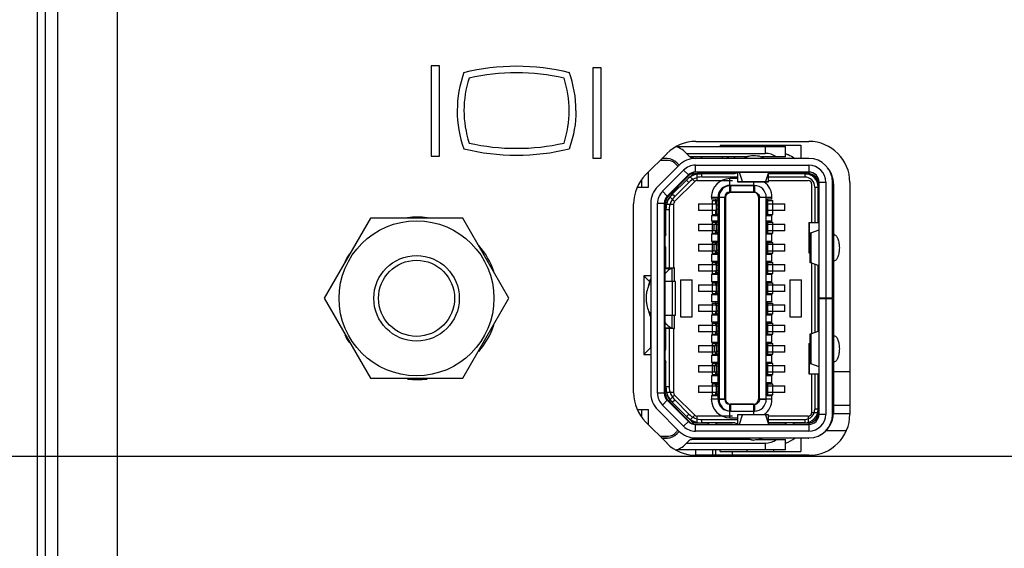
# Model space of a CAD drawing. Header units: inches. Extents: x 0 to 34, y 0 to 22.
# Tile 127 of 179: x 12.339 to 13.491, y 16.617 to 17.235. Entities that reach past the tile are written whole.
import ezdxf

# ---------------------------------------------------------------- set-up
doc = ezdxf.new("R2010")
doc.units = ezdxf.units.IN
doc.header["$LTSCALE"] = 1.87
doc.header["$MEASUREMENT"] = 0
doc.layers.get('0').update_dxf_attribs({"linetype": 'CONTINUOUS'})
for name, color, linetype in [('ARTWORK', 7, 'CONTINUOUS'), ('DIMENSIONS', 7, 'CONTINUOUS'), ('THREAD', 7, 'CONTINUOUS')]:
    doc.layers.add(name, color=color, linetype=linetype)
doc.styles.get("Standard").update_dxf_attribs({"font": 'txt', "width": 0.8})
doc.dimstyles.new('DIMSTYLE_1', dxfattribs={"dimtxt": 0.125, "dimasz": 0.18, "dimexe": 0.125, "dimexo": 0.0625, "dimgap": 0.0625, "dimtad": 0, "dimtih": 1, "dimtoh": 1, "dimzin": 4, "dimdsep": 46, "dimtxsty": 'STANDARD', "dimblk": '_FILLED', "dimblk1": '_FILLED', "dimblk2": '_FILLED', "dimcen": 0.09, "dimadec": 0, "dimazin": 0, "dimtp": 0.001, "dimtm": 0.001, "dimtfac": 1, "dimtofl": 0, "dimtmove": 0, "dimatfit": 3, "dimldrblk": '_FILLED', "dimfxl": 1, "dimtolj": 1, "dimtzin": 4, "dimarcsym": 0})

# ---------------------------------------------------------------- blocks, each defined once
blk = doc.blocks.new('_FILLED')
at = {"color": 0, "linetype": 'BYBLOCK'}
blk.add_solid([(0, 0), (-1, 0.1736), (-1, -0.1736)], dxfattribs=at)
blk = doc.blocks.new('*D4')
at = {"layer": 'DIMENSIONS', "color": 2, "linetype": 'CONTINUOUS'}
for p, q in [((10.7797, 16.7247), (10.7797, 17.0847)), ((15.2118, 16.7247), (10.6547, 16.7247)), ((12.5948, 16.3884), (10.6547, 16.3884)), ((10.7797, 16.3884), (10.7797, 16.1377)), ((10.7797, 16.1377), (10.6622, 16.1377))]:
    blk.add_line(p, q, dxfattribs=at)
at = {"layer": 'DIMENSIONS', "color": 2, "linetype": 'CONTINUOUS', "xscale": 0.18, "yscale": 0.18, "zscale": 0.18}
for p, rotation in [((10.7797, 16.7247), 270), ((10.7797, 16.3884), 90)]:
    blk.add_blockref('_FILLED', p, dxfattribs=dict(at, rotation=rotation))
at = {"layer": 'DIMENSIONS', "color": 2, "linetype": 'CONTINUOUS', "insert": (10.5997, 16.2002), "char_height": 0.125, "width": 0.925, "attachment_point": 3, "line_spacing_factor": 0.9}
blk.add_mtext('.34{\\Ftxt.shx;\\W1.000000;\\H0.125000; }[8.5]', dxfattribs=at)

msp = doc.modelspace()

# ---------------------------------------------------------------- linework, layer by layer
at = {"color": 3, "linetype": 'CONTINUOUS'}
for p, q in [((12.4533, 16.5279), (12.4533, 19.7172)), ((12.3833, 16.5975), (12.3833, 19.6475)), ((13.13, 17.093), (13.262, 17.093)), ((13.0711, 17.054), (13.0961, 17.079)), ((13.31, 17.045), (13.31, 16.774)), ((13.057, 16.799), (13.057, 17.02)), ((13.0961, 16.7401), (13.0711, 16.7651)), ((13.262, 16.726), (13.13, 16.726))]:
    msp.add_line(p, q, dxfattribs=at)
at = {"color": 7, "linetype": 'CONTINUOUS'}
for p, q in [((12.3595, 19.6812), (12.3595, 16.5639)), ((12.369, 16.5639), (12.369, 19.6812)), ((13.1066, 17.0869), (13.2346, 17.0869)), ((13.211, 17.0869), (13.211, 17.079)), ((13.2346, 17.0751), (13.2346, 17.0869)), ((13.0882, 17.0711), (13.098, 17.0711)), ((13.098, 17.0708), (13.098, 17.0711)), ((13.1188, 17.079), (13.211, 17.079)), ((13.1894, 17.0751), (13.1237, 17.0751)), ((13.2621, 17.0731), (13.1295, 17.0731)), ((13.1359, 17.0751), (13.1367, 17.0731)), ((13.1612, 17.0751), (13.1604, 17.0731)), ((13.1747, 17.0751), (13.1755, 17.0731)), ((13.2346, 17.0751), (13.2065, 17.0751)), ((13.11, 17.065), (13.0852, 17.0402)), ((13.0907, 17.0347), (13.1155, 17.0595)), ((13.1155, 17.0595), (13.1211, 17.0539)), ((13.1295, 17.0573), (13.1295, 17.0652)), ((13.1295, 17.0652), (13.2621, 17.0652)), ((13.2621, 17.0652), (13.2621, 17.0573)), ((13.0665, 17.0475), (13.0661, 17.0475)), ((13.0665, 17.0396), (13.0665, 17.048)), ((13.0743, 17.0396), (13.0743, 17.0573)), ((13.1211, 17.0539), (13.0963, 17.0291)), ((13.1023, 17.0314), (13.1188, 17.0479)), ((13.1188, 17.0479), (13.1216, 17.0451)), ((13.1231, 17.0517), (13.121, 17.0497)), ((13.1286, 17.0462), (13.1231, 17.0517)), ((13.1295, 17.0573), (13.2621, 17.0573)), ((13.1299, 17.0554), (13.1755, 17.0554)), ((13.1314, 17.0473), (13.1314, 17.0552)), ((13.1314, 17.0552), (13.1352, 17.0552)), ((13.1314, 17.0473), (13.1728, 17.0473)), ((13.1369, 17.0514), (13.1369, 17.0554)), ((13.1789, 17.0514), (13.1369, 17.0514)), ((13.1696, 17.0418), (13.1696, 17.0495)), ((13.1789, 17.0495), (13.1696, 17.0495)), ((13.1755, 17.0554), (13.1789, 17.0565)), ((13.1789, 17.0455), (13.1789, 17.0571)), ((13.2143, 17.0544), (13.2143, 17.0455)), ((13.2572, 17.0514), (13.2143, 17.0514)), ((13.2143, 17.0473), (13.2613, 17.0473)), ((13.2146, 17.0554), (13.2572, 17.0554)), ((13.2572, 17.0554), (13.2572, 17.0514)), ((13.2585, 17.0552), (13.2613, 17.0552)), ((13.2613, 17.0552), (13.2613, 17.0548)), ((13.2621, 17.0572), (13.2621, 17.0552)), ((13.0616, 17.0396), (13.0743, 17.0396)), ((13.105, 17.0226), (13.1286, 17.0462)), ((13.1216, 17.0451), (13.1051, 17.0286)), ((13.1696, 17.0337), (13.1696, 17.0416)), ((13.1972, 17.0416), (13.1696, 17.0416)), ((13.1708, 17.0336), (13.1708, 17.0414)), ((13.1708, 17.0414), (13.1984, 17.0414)), ((13.1844, 17.0458), (13.1789, 17.0458)), ((13.2143, 17.0455), (13.1789, 17.0455)), ((13.1972, 17.0455), (13.1972, 17.0337)), ((13.1984, 17.0414), (13.1984, 17.0336)), ((13.2143, 17.0458), (13.2113, 17.0458)), ((13.2653, 17.0434), (13.2653, 16.9983)), ((13.269, 17.0396), (13.269, 16.9983)), ((13.269, 17.0396), (13.273, 17.0396)), ((13.2725, 17.0434), (13.2732, 17.0434)), ((13.273, 16.9983), (13.273, 17.0396)), ((13.2732, 16.9983), (13.2732, 17.0434)), ((13.2739, 16.7739), (13.2739, 17.0455)), ((13.2739, 17.0455), (13.2818, 17.0455)), ((13.2818, 17.0455), (13.2818, 16.9101)), ((13.2897, 16.9101), (13.2897, 17.0455)), ((13.0963, 17.0291), (13.0907, 17.0347)), ((13.0996, 17.028), (13.105, 17.0226)), ((13.1051, 17.0286), (13.1023, 17.0314)), ((13.148, 17.0278), (13.148, 17.0255)), ((13.148, 17.0278), (13.1637, 17.0278)), ((13.1558, 17.0255), (13.148, 17.0255)), ((13.1491, 17.0241), (13.1491, 17.0076)), ((13.1491, 17.0241), (13.1558, 17.0241)), ((13.1527, 17.0255), (13.1527, 17.0199)), ((13.1527, 17.0239), (13.1539, 17.0239)), ((13.1539, 17.0081), (13.1539, 17.0239)), ((13.1539, 17.0239), (13.1558, 17.0239)), ((13.1558, 16.7916), (13.1558, 17.0278)), ((13.157, 17.0277), (13.157, 16.7914)), ((13.157, 17.0277), (13.1649, 17.0277)), ((13.1637, 16.7916), (13.1637, 17.0278)), ((13.1649, 16.7914), (13.1649, 17.0277)), ((13.1972, 17.0337), (13.1696, 17.0337)), ((13.1708, 17.0336), (13.1984, 17.0336)), ((13.2031, 17.0278), (13.2031, 16.7916)), ((13.2031, 17.0278), (13.211, 17.0278)), ((13.2043, 16.7914), (13.2043, 17.0277)), ((13.2043, 17.0277), (13.2121, 17.0277)), ((13.2121, 16.7914), (13.2121, 17.0277)), ((13.2188, 17.0255), (13.2121, 17.0255)), ((13.2121, 17.0241), (13.22, 17.0241)), ((13.2129, 17.0239), (13.2121, 17.0239)), ((13.2121, 17.0237), (13.2141, 17.0237)), ((13.2122, 17.0278), (13.2188, 17.0278)), ((13.2129, 17.0239), (13.2129, 17.0081)), ((13.2141, 17.0066), (13.2141, 17.0255)), ((13.2188, 17.0255), (13.2188, 17.0278)), ((13.22, 17.0076), (13.22, 17.0241)), ((13.0771, 17.0207), (13.0771, 16.7987)), ((13.085, 16.7987), (13.085, 17.0207)), ((13.085, 17.0207), (13.0928, 17.0207)), ((13.0928, 17.0207), (13.0928, 16.7987)), ((13.0948, 16.9845), (13.0948, 17.0133)), ((13.0948, 17.0133), (13.0987, 17.0133)), ((13.096, 17.0198), (13.1039, 17.0198)), ((13.0987, 17.0133), (13.0987, 16.9451)), ((13.1039, 16.9451), (13.1039, 17.0198)), ((13.133, 17.0199), (13.133, 17.0121)), ((13.133, 17.0199), (13.1527, 17.0199)), ((13.1527, 17.0121), (13.133, 17.0121)), ((13.1527, 17.0121), (13.1527, 17.0066)), ((13.1539, 17.0183), (13.1558, 17.0191)), ((13.1558, 17.0129), (13.1539, 17.0137)), ((13.2129, 17.0183), (13.2121, 17.0186)), ((13.2121, 17.0134), (13.2129, 17.0137)), ((13.2141, 17.0199), (13.2338, 17.0199)), ((13.2338, 17.0121), (13.2141, 17.0121)), ((13.2338, 17.0121), (13.2338, 17.0199)), ((12.7491, 17.0031), (12.6951, 16.9096)), ((12.8571, 17.0031), (12.7491, 17.0031)), ((12.911, 16.9096), (12.8571, 17.0031)), ((13.148, 17.0066), (13.148, 16.9999)), ((13.148, 17.0066), (13.1558, 17.0066)), ((13.1491, 17.0076), (13.1558, 17.0076)), ((13.1558, 17.008), (13.1531, 17.008)), ((13.1558, 17.0081), (13.1539, 17.0081)), ((13.155, 17.0081), (13.155, 17.008)), ((13.2121, 17.0081), (13.2129, 17.0081)), ((13.2141, 17.008), (13.2121, 17.008)), ((13.2121, 17.0076), (13.22, 17.0076)), ((13.2121, 17.0066), (13.2188, 17.0066)), ((13.2188, 16.9999), (13.2188, 17.0066)), ((13.133, 16.9963), (13.133, 16.9884)), ((13.133, 16.9963), (13.1527, 16.9963)), ((13.1558, 16.9999), (13.148, 16.9999)), ((13.1491, 16.9985), (13.1491, 16.9859)), ((13.1491, 16.9985), (13.1558, 16.9985)), ((13.1511, 16.9884), (13.1511, 16.9963)), ((13.1527, 16.9999), (13.1527, 16.9963)), ((13.1539, 16.9865), (13.1539, 16.9983)), ((13.1558, 16.9983), (13.1539, 16.9983)), ((13.1539, 16.9954), (13.1558, 16.9961)), ((13.1558, 16.9887), (13.1539, 16.9893)), ((13.2188, 16.9999), (13.2121, 16.9999)), ((13.2121, 16.9985), (13.22, 16.9985)), ((13.2129, 16.9983), (13.2121, 16.9983)), ((13.2129, 16.9954), (13.2121, 16.9957)), ((13.2121, 16.9891), (13.2129, 16.9893)), ((13.2129, 16.9865), (13.2129, 16.9983)), ((13.2129, 16.9981), (13.2141, 16.9981)), ((13.2141, 16.9849), (13.2141, 16.9999)), ((13.2141, 16.9963), (13.2338, 16.9963)), ((13.22, 16.9859), (13.22, 16.9985)), ((13.2338, 16.9884), (13.2338, 16.9963)), ((13.2621, 16.9983), (13.2621, 16.9629)), ((13.2621, 16.9983), (13.2739, 16.9983)), ((13.2624, 16.9983), (13.2624, 16.9629)), ((13.0948, 16.9845), (13.094, 16.9821)), ((13.1527, 16.9884), (13.133, 16.9884)), ((13.148, 16.9849), (13.148, 16.9762)), ((13.148, 16.9849), (13.1558, 16.9849)), ((13.1491, 16.9859), (13.1558, 16.9859)), ((13.1527, 16.9884), (13.1527, 16.9849)), ((13.1558, 16.9865), (13.1539, 16.9865)), ((13.155, 16.9863), (13.155, 16.9865)), ((13.1558, 16.9863), (13.155, 16.9863)), ((13.2129, 16.9865), (13.2121, 16.9865)), ((13.2141, 16.9863), (13.2121, 16.9863)), ((13.2121, 16.9859), (13.22, 16.9859)), ((13.2121, 16.9849), (13.2188, 16.9849)), ((13.2338, 16.9884), (13.2141, 16.9884)), ((13.2188, 16.9762), (13.2188, 16.9849)), ((13.2915, 16.9843), (13.2909, 16.9876)), ((13.094, 16.9765), (13.0928, 16.9765)), ((13.0948, 16.9688), (13.094, 16.9711)), ((13.0948, 16.9451), (13.0948, 16.9688)), ((13.133, 16.9727), (13.133, 16.9648)), ((13.133, 16.9727), (13.1527, 16.9727)), ((13.1558, 16.9762), (13.148, 16.9762)), ((13.1491, 16.9749), (13.1491, 16.9623)), ((13.1491, 16.9749), (13.1558, 16.9749)), ((13.1511, 16.9648), (13.1511, 16.9727)), ((13.1527, 16.9762), (13.1527, 16.9727)), ((13.1539, 16.9629), (13.1539, 16.9747)), ((13.1558, 16.9747), (13.1539, 16.9747)), ((13.1558, 16.9725), (13.1539, 16.9718)), ((13.2188, 16.9762), (13.2121, 16.9762)), ((13.2121, 16.9749), (13.22, 16.9749)), ((13.2121, 16.9747), (13.2129, 16.9747)), ((13.2121, 16.9721), (13.2129, 16.9718)), ((13.2129, 16.9629), (13.2129, 16.9747)), ((13.2129, 16.9745), (13.2141, 16.9745)), ((13.2141, 16.9613), (13.2141, 16.9762)), ((13.2141, 16.9727), (13.2338, 16.9727)), ((13.22, 16.9623), (13.22, 16.9749)), ((13.2338, 16.9648), (13.2338, 16.9727)), ((13.1527, 16.9648), (13.133, 16.9648)), ((13.148, 16.9613), (13.148, 16.9526)), ((13.148, 16.9613), (13.1558, 16.9613)), ((13.1491, 16.9623), (13.1558, 16.9623)), ((13.1527, 16.9648), (13.1527, 16.9613)), ((13.1558, 16.9651), (13.1539, 16.9657)), ((13.1558, 16.9629), (13.1539, 16.9629)), ((13.155, 16.9627), (13.155, 16.9629)), ((13.1558, 16.9627), (13.155, 16.9627)), ((13.2121, 16.9654), (13.2129, 16.9657)), ((13.2129, 16.9629), (13.2121, 16.9629)), ((13.2141, 16.9627), (13.2121, 16.9627)), ((13.2121, 16.9623), (13.22, 16.9623)), ((13.2121, 16.9613), (13.2188, 16.9613)), ((13.2338, 16.9648), (13.2141, 16.9648)), ((13.2188, 16.9526), (13.2188, 16.9613)), ((13.2621, 16.9629), (13.2637, 16.9629)), ((13.094, 16.9451), (13.105, 16.9451)), ((13.094, 16.9446), (13.1016, 16.9446)), ((13.105, 16.9451), (13.1016, 16.9446)), ((13.1016, 16.9446), (13.1016, 16.9292)), ((13.105, 16.9292), (13.105, 16.9451)), ((13.133, 16.9491), (13.133, 16.9412)), ((13.133, 16.9491), (13.1527, 16.9491)), ((13.1558, 16.9526), (13.148, 16.9526)), ((13.1491, 16.9513), (13.1491, 16.9387)), ((13.1491, 16.9513), (13.1558, 16.9513)), ((13.1527, 16.9526), (13.1527, 16.9491)), ((13.1539, 16.9392), (13.1539, 16.951)), ((13.1539, 16.951), (13.1558, 16.951)), ((13.1539, 16.9478), (13.1558, 16.9487)), ((13.2188, 16.9526), (13.2121, 16.9526)), ((13.2121, 16.9513), (13.22, 16.9513)), ((13.2121, 16.951), (13.2129, 16.951)), ((13.2129, 16.9478), (13.2121, 16.9482)), ((13.2129, 16.951), (13.2129, 16.9392)), ((13.2129, 16.9509), (13.2141, 16.9509)), ((13.2141, 16.9377), (13.2141, 16.9526)), ((13.2141, 16.9491), (13.2338, 16.9491)), ((13.22, 16.9387), (13.22, 16.9513)), ((13.2338, 16.9412), (13.2338, 16.9491)), ((13.2653, 16.9506), (13.2653, 16.8685)), ((13.269, 16.9493), (13.269, 16.8698)), ((13.273, 16.8711), (13.273, 16.948)), ((13.2732, 16.9479), (13.2732, 16.8712)), ((13.2734, 16.8712), (13.2734, 16.9479)), ((13.0688, 16.9359), (13.0688, 16.8438)), ((13.076, 16.9288), (13.0688, 16.9359)), ((13.0771, 16.9359), (13.0688, 16.9359)), ((13.1527, 16.9412), (13.133, 16.9412)), ((13.148, 16.9377), (13.148, 16.929)), ((13.148, 16.9377), (13.1558, 16.9377)), ((13.1491, 16.9387), (13.1558, 16.9387)), ((13.1527, 16.9412), (13.1527, 16.9377)), ((13.1558, 16.9416), (13.1539, 16.9424)), ((13.1558, 16.9392), (13.1539, 16.9392)), ((13.155, 16.9391), (13.155, 16.9392)), ((13.1558, 16.9391), (13.155, 16.9391)), ((13.2121, 16.9421), (13.2129, 16.9424)), ((13.2121, 16.9392), (13.2129, 16.9392)), ((13.2141, 16.9391), (13.2121, 16.9391)), ((13.2121, 16.9387), (13.22, 16.9387)), ((13.2121, 16.9377), (13.2188, 16.9377)), ((13.2338, 16.9412), (13.2141, 16.9412)), ((13.2188, 16.929), (13.2188, 16.9377)), ((13.1117, 16.9312), (13.1117, 16.8879)), ((13.1117, 16.9312), (13.1255, 16.9312)), ((13.1255, 16.8879), (13.1255, 16.9312)), ((13.133, 16.9255), (13.133, 16.9176)), ((13.133, 16.9255), (13.1527, 16.9255)), ((13.1558, 16.929), (13.148, 16.929)), ((13.1491, 16.9277), (13.1491, 16.9151)), ((13.1491, 16.9277), (13.1558, 16.9277)), ((13.1527, 16.929), (13.1527, 16.9255)), ((13.1539, 16.9156), (13.1539, 16.9274)), ((13.1558, 16.9274), (13.1539, 16.9274)), ((13.1558, 16.9252), (13.1539, 16.9246)), ((13.2188, 16.929), (13.2121, 16.929)), ((13.2121, 16.9277), (13.22, 16.9277)), ((13.2129, 16.9274), (13.2121, 16.9274)), ((13.2129, 16.9246), (13.2121, 16.9248)), ((13.2129, 16.9156), (13.2129, 16.9274)), ((13.2129, 16.9273), (13.2141, 16.9273)), ((13.2141, 16.914), (13.2141, 16.929)), ((13.2141, 16.9255), (13.2338, 16.9255)), ((13.22, 16.9151), (13.22, 16.9277)), ((13.2338, 16.9176), (13.2338, 16.9255)), ((13.2397, 16.9312), (13.2397, 16.8879)), ((13.2397, 16.9312), (13.2535, 16.9312)), ((13.2535, 16.8879), (13.2535, 16.9312)), ((12.6951, 16.9096), (12.7491, 16.8161)), ((12.8571, 16.8161), (12.911, 16.9096)), ((13.1527, 16.9176), (13.133, 16.9176)), ((13.148, 16.914), (13.148, 16.9054)), ((13.148, 16.914), (13.1558, 16.914)), ((13.1491, 16.9151), (13.1558, 16.9151)), ((13.1527, 16.9176), (13.1527, 16.914)), ((13.1539, 16.9185), (13.1558, 16.9178)), ((13.1558, 16.9156), (13.1539, 16.9156)), ((13.155, 16.9154), (13.155, 16.9156)), ((13.1558, 16.9154), (13.155, 16.9154)), ((13.2121, 16.9182), (13.2129, 16.9185)), ((13.2129, 16.9156), (13.2121, 16.9156)), ((13.2141, 16.9154), (13.2121, 16.9154)), ((13.2121, 16.9151), (13.22, 16.9151)), ((13.2121, 16.914), (13.2188, 16.914)), ((13.2338, 16.9176), (13.2141, 16.9176)), ((13.2188, 16.9054), (13.2188, 16.914)), ((13.2739, 16.9101), (13.2897, 16.9101)), ((13.2739, 16.9093), (13.2897, 16.9093)), ((13.2818, 16.9093), (13.2818, 16.7739)), ((13.2897, 16.7739), (13.2897, 16.9093)), ((13.133, 16.9018), (13.133, 16.894)), ((13.133, 16.9018), (13.1527, 16.9018)), ((13.1558, 16.9054), (13.148, 16.9054)), ((13.1491, 16.904), (13.1491, 16.8914)), ((13.1491, 16.904), (13.1558, 16.904)), ((13.1527, 16.9054), (13.1527, 16.9018)), ((13.1539, 16.892), (13.1539, 16.9038)), ((13.1539, 16.9038), (13.1558, 16.9038)), ((13.1539, 16.901), (13.1558, 16.9016)), ((13.2188, 16.9054), (13.2121, 16.9054)), ((13.2121, 16.904), (13.22, 16.904)), ((13.2129, 16.9038), (13.2121, 16.9038)), ((13.2121, 16.9012), (13.2129, 16.901)), ((13.2129, 16.9038), (13.2129, 16.892)), ((13.2129, 16.9036), (13.2141, 16.9036)), ((13.2141, 16.8904), (13.2141, 16.9054)), ((13.2141, 16.9018), (13.2338, 16.9018)), ((13.22, 16.8914), (13.22, 16.904)), ((13.2338, 16.894), (13.2338, 16.9018)), ((13.0767, 16.8885), (13.0767, 16.8517)), ((13.1016, 16.8899), (13.1016, 16.8748)), ((13.105, 16.8743), (13.105, 16.8899)), ((13.1117, 16.8879), (13.1255, 16.8879)), ((13.1527, 16.894), (13.133, 16.894)), ((13.148, 16.8904), (13.148, 16.8818)), ((13.148, 16.8904), (13.1558, 16.8904)), ((13.1491, 16.8914), (13.1558, 16.8914)), ((13.1527, 16.894), (13.1527, 16.8904)), ((13.1558, 16.8942), (13.1539, 16.8948)), ((13.1539, 16.892), (13.1558, 16.892)), ((13.155, 16.8918), (13.155, 16.892)), ((13.1558, 16.8918), (13.155, 16.8918)), ((13.2129, 16.8948), (13.2121, 16.8946)), ((13.2129, 16.892), (13.2121, 16.892)), ((13.2141, 16.8918), (13.2121, 16.8918)), ((13.2121, 16.8914), (13.22, 16.8914)), ((13.2121, 16.8904), (13.2188, 16.8904)), ((13.2338, 16.894), (13.2141, 16.894)), ((13.2188, 16.8818), (13.2188, 16.8904)), ((13.2397, 16.8879), (13.2535, 16.8879)), ((13.2739, 16.8873), (13.2734, 16.8873)), ((13.0767, 16.877), (13.0771, 16.8774)), ((13.1016, 16.8748), (13.094, 16.8748)), ((13.105, 16.8743), (13.094, 16.8743)), ((13.0948, 16.8507), (13.0948, 16.8743)), ((13.0987, 16.8743), (13.0987, 16.8061)), ((13.1016, 16.8748), (13.105, 16.8743)), ((13.1039, 16.7993), (13.1039, 16.8743)), ((13.133, 16.8782), (13.133, 16.8703)), ((13.133, 16.8782), (13.1527, 16.8782)), ((13.1558, 16.8818), (13.148, 16.8818)), ((13.1491, 16.8804), (13.1491, 16.8678)), ((13.1491, 16.8804), (13.1558, 16.8804)), ((13.1527, 16.8818), (13.1527, 16.8782)), ((13.1539, 16.8684), (13.1539, 16.8802)), ((13.1539, 16.8802), (13.1558, 16.8802)), ((13.1539, 16.877), (13.1558, 16.8778)), ((13.2188, 16.8818), (13.2121, 16.8818)), ((13.2121, 16.8804), (13.22, 16.8804)), ((13.2129, 16.8802), (13.2121, 16.8802)), ((13.2129, 16.877), (13.2121, 16.8773)), ((13.2129, 16.8802), (13.2129, 16.8684)), ((13.2129, 16.88), (13.2141, 16.88)), ((13.2141, 16.8668), (13.2141, 16.8818)), ((13.2141, 16.8782), (13.2338, 16.8782)), ((13.22, 16.8678), (13.22, 16.8804)), ((13.2338, 16.8703), (13.2338, 16.8782)), ((13.0771, 16.8735), (13.0767, 16.8735)), ((13.1527, 16.8703), (13.133, 16.8703)), ((13.148, 16.8668), (13.148, 16.8581)), ((13.148, 16.8668), (13.1558, 16.8668)), ((13.1491, 16.8678), (13.1558, 16.8678)), ((13.1527, 16.8703), (13.1527, 16.8668)), ((13.1558, 16.8708), (13.1539, 16.8716)), ((13.1558, 16.8684), (13.1539, 16.8684)), ((13.155, 16.8682), (13.155, 16.8684)), ((13.1558, 16.8682), (13.155, 16.8682)), ((13.2121, 16.8712), (13.2129, 16.8716)), ((13.2129, 16.8684), (13.2121, 16.8684)), ((13.2141, 16.8682), (13.2121, 16.8682)), ((13.2121, 16.8678), (13.22, 16.8678)), ((13.2121, 16.8668), (13.2188, 16.8668)), ((13.2338, 16.8703), (13.2141, 16.8703)), ((13.2188, 16.8581), (13.2188, 16.8668)), ((13.0767, 16.8517), (13.0688, 16.8438)), ((13.0767, 16.8517), (13.0771, 16.8517)), ((13.133, 16.8546), (13.133, 16.8467)), ((13.133, 16.8546), (13.1527, 16.8546)), ((13.1558, 16.8581), (13.148, 16.8581)), ((13.1491, 16.8568), (13.1491, 16.8442)), ((13.1491, 16.8568), (13.1558, 16.8568)), ((13.1491, 16.8534), (13.1503, 16.8546)), ((13.1511, 16.8546), (13.1511, 16.8467)), ((13.1527, 16.8581), (13.1527, 16.8546)), ((13.1527, 16.8554), (13.1539, 16.8554)), ((13.1539, 16.8447), (13.1539, 16.8566)), ((13.1539, 16.8566), (13.1558, 16.8566)), ((13.1558, 16.8543), (13.1539, 16.8537)), ((13.2188, 16.8581), (13.2121, 16.8581)), ((13.2121, 16.8568), (13.22, 16.8568)), ((13.2129, 16.8566), (13.2121, 16.8566)), ((13.2121, 16.854), (13.2129, 16.8537)), ((13.2129, 16.8566), (13.2129, 16.8447)), ((13.2129, 16.8564), (13.2141, 16.8564)), ((13.2141, 16.8432), (13.2141, 16.8581)), ((13.2141, 16.8546), (13.2338, 16.8546)), ((13.22, 16.8442), (13.22, 16.8568)), ((13.2338, 16.8467), (13.2338, 16.8546)), ((13.2621, 16.8566), (13.2621, 16.8211)), ((13.2621, 16.8566), (13.2637, 16.8566)), ((13.2624, 16.8566), (13.2624, 16.8211)), ((13.0688, 16.8438), (13.0771, 16.8438)), ((13.094, 16.8483), (13.0948, 16.8507)), ((13.1527, 16.8467), (13.133, 16.8467)), ((13.148, 16.8432), (13.148, 16.8345)), ((13.148, 16.8432), (13.1558, 16.8432)), ((13.1491, 16.8442), (13.1558, 16.8442)), ((13.1527, 16.8467), (13.1527, 16.8432)), ((13.1558, 16.847), (13.1539, 16.8476)), ((13.1539, 16.8447), (13.1558, 16.8447)), ((13.155, 16.8446), (13.155, 16.8447)), ((13.1558, 16.8446), (13.155, 16.8446)), ((13.2121, 16.8473), (13.2129, 16.8476)), ((13.2121, 16.8447), (13.2129, 16.8447)), ((13.2141, 16.8446), (13.2121, 16.8446)), ((13.2121, 16.8442), (13.22, 16.8442)), ((13.2121, 16.8432), (13.2188, 16.8432)), ((13.2338, 16.8467), (13.2141, 16.8467)), ((13.2188, 16.8345), (13.2188, 16.8432)), ((13.094, 16.8373), (13.0948, 16.8349)), ((13.0948, 16.8061), (13.0948, 16.8349)), ((13.133, 16.831), (13.133, 16.8231)), ((13.133, 16.831), (13.1527, 16.831)), ((13.1558, 16.8345), (13.148, 16.8345)), ((13.1491, 16.8332), (13.1491, 16.8206)), ((13.1491, 16.8332), (13.1558, 16.8332)), ((13.1511, 16.831), (13.1511, 16.8231)), ((13.1527, 16.8345), (13.1527, 16.831)), ((13.1539, 16.8211), (13.1539, 16.8329)), ((13.1539, 16.8329), (13.1558, 16.8329)), ((13.1539, 16.8301), (13.1558, 16.8307)), ((13.2188, 16.8345), (13.2121, 16.8345)), ((13.22, 16.8332), (13.2121, 16.8332)), ((13.2129, 16.8329), (13.2121, 16.8329)), ((13.2121, 16.8303), (13.2129, 16.8301)), ((13.2129, 16.8329), (13.2129, 16.8211)), ((13.2129, 16.8328), (13.2141, 16.8328)), ((13.2141, 16.8195), (13.2141, 16.8345)), ((13.2141, 16.831), (13.2338, 16.831)), ((13.22, 16.8206), (13.22, 16.8332)), ((13.2338, 16.8231), (13.2338, 16.831)), ((13.1527, 16.8231), (13.133, 16.8231)), ((13.148, 16.8195), (13.148, 16.8109)), ((13.148, 16.8195), (13.1558, 16.8195)), ((13.1491, 16.8206), (13.1558, 16.8206)), ((13.1527, 16.8231), (13.1527, 16.8195)), ((13.1539, 16.824), (13.1558, 16.8233)), ((13.1539, 16.8211), (13.1558, 16.8211)), ((13.155, 16.821), (13.155, 16.8211)), ((13.1558, 16.821), (13.155, 16.821)), ((13.2129, 16.824), (13.2121, 16.8237)), ((13.2129, 16.8211), (13.2121, 16.8211)), ((13.2141, 16.821), (13.2121, 16.821)), ((13.2121, 16.8206), (13.22, 16.8206)), ((13.2121, 16.8195), (13.2188, 16.8195)), ((13.2338, 16.8231), (13.2141, 16.8231)), ((13.2188, 16.8109), (13.2188, 16.8195)), ((13.2621, 16.8211), (13.2739, 16.8211)), ((13.2653, 16.8211), (13.2653, 16.7757)), ((13.269, 16.8211), (13.269, 16.7798)), ((13.273, 16.7798), (13.273, 16.8211)), ((13.2732, 16.7757), (13.2732, 16.8211)), ((13.31, 16.8238), (13.2897, 16.8238)), ((12.7491, 16.8161), (12.8571, 16.8161)), ((13.0987, 16.8061), (13.0948, 16.8061)), ((13.133, 16.8073), (13.133, 16.7995)), ((13.133, 16.8073), (13.1527, 16.8073)), ((13.1558, 16.8109), (13.148, 16.8109)), ((13.1491, 16.8095), (13.1491, 16.7969)), ((13.1491, 16.8095), (13.1558, 16.8095)), ((13.1527, 16.8109), (13.1527, 16.8073)), ((13.1531, 16.8091), (13.1539, 16.8091)), ((13.1539, 16.7975), (13.1539, 16.8093)), ((13.1539, 16.8093), (13.1558, 16.8093)), ((13.1539, 16.8065), (13.1558, 16.8071)), ((13.2188, 16.8109), (13.2121, 16.8109)), ((13.2121, 16.8095), (13.22, 16.8095)), ((13.2129, 16.8093), (13.2121, 16.8093)), ((13.2129, 16.8061), (13.2121, 16.8064)), ((13.2129, 16.8093), (13.2129, 16.7975)), ((13.2129, 16.8091), (13.2141, 16.8091)), ((13.2141, 16.7959), (13.2141, 16.8109)), ((13.2141, 16.8073), (13.2338, 16.8073)), ((13.22, 16.7969), (13.22, 16.8095)), ((13.2338, 16.7995), (13.2338, 16.8073)), ((13.0928, 16.7987), (13.085, 16.7987)), ((13.1039, 16.7993), (13.096, 16.7993)), ((13.105, 16.7965), (13.0994, 16.791)), ((13.1286, 16.7729), (13.105, 16.7965)), ((13.1527, 16.7995), (13.133, 16.7995)), ((13.148, 16.7959), (13.148, 16.7916)), ((13.148, 16.7959), (13.1558, 16.7959)), ((13.1491, 16.7969), (13.1558, 16.7969)), ((13.1527, 16.7995), (13.1527, 16.7959)), ((13.1558, 16.7997), (13.1539, 16.8003)), ((13.1558, 16.7975), (13.1539, 16.7975)), ((13.155, 16.7975), (13.155, 16.7973)), ((13.1558, 16.7973), (13.155, 16.7973)), ((13.2121, 16.8004), (13.2129, 16.8007)), ((13.2121, 16.7975), (13.2129, 16.7975)), ((13.2141, 16.7973), (13.2121, 16.7973)), ((13.2121, 16.7969), (13.22, 16.7969)), ((13.2121, 16.7959), (13.2188, 16.7959)), ((13.2338, 16.7995), (13.2141, 16.7995)), ((13.2188, 16.7916), (13.2188, 16.7959)), ((13.0907, 16.7848), (13.0963, 16.7903)), ((13.1155, 16.76), (13.0907, 16.7848)), ((13.0963, 16.7903), (13.1211, 16.7655)), ((13.0994, 16.791), (13.102, 16.7884)), ((13.1023, 16.788), (13.1051, 16.7908)), ((13.1188, 16.7715), (13.1023, 16.788)), ((13.1051, 16.7908), (13.1216, 16.7743)), ((13.1556, 16.7916), (13.148, 16.7916)), ((13.1637, 16.7916), (13.1558, 16.7916)), ((13.1649, 16.7914), (13.157, 16.7914)), ((13.1696, 16.7778), (13.1696, 16.7857)), ((13.1972, 16.7857), (13.1696, 16.7857)), ((13.1708, 16.7777), (13.1708, 16.7855)), ((13.1984, 16.7855), (13.1708, 16.7855)), ((13.1972, 16.7857), (13.1972, 16.7778)), ((13.1984, 16.7855), (13.1984, 16.7777)), ((13.211, 16.7916), (13.2031, 16.7916)), ((13.2121, 16.7914), (13.2043, 16.7914)), ((13.2188, 16.7916), (13.2121, 16.7916)), ((13.31, 16.7844), (13.2897, 16.7844)), ((13.0615, 16.7797), (13.0743, 16.7797)), ((13.0665, 16.7719), (13.0658, 16.7719)), ((13.0665, 16.7711), (13.0665, 16.7797)), ((13.0743, 16.7618), (13.0743, 16.7797)), ((13.0852, 16.7792), (13.11, 16.7544)), ((13.1216, 16.7743), (13.1188, 16.7715)), ((13.1191, 16.7713), (13.1231, 16.7673)), ((13.1231, 16.7673), (13.1286, 16.7729)), ((13.1314, 16.7639), (13.1314, 16.7717)), ((13.1728, 16.7717), (13.1314, 16.7717)), ((13.1696, 16.7699), (13.1696, 16.7776)), ((13.1708, 16.7777), (13.1984, 16.7777)), ((13.1789, 16.7621), (13.1789, 16.7739)), ((13.1789, 16.7739), (13.2143, 16.7739)), ((13.1789, 16.7736), (13.1846, 16.7736)), ((13.1972, 16.7776), (13.1972, 16.7739)), ((13.2114, 16.7736), (13.2143, 16.7736)), ((13.2143, 16.7739), (13.2143, 16.7647)), ((13.2613, 16.7717), (13.2143, 16.7717)), ((13.2613, 16.7717), (13.2613, 16.7639)), ((13.2732, 16.7757), (13.2653, 16.7757)), ((13.273, 16.7798), (13.269, 16.7798)), ((13.2818, 16.7739), (13.2739, 16.7739)), ((13.31, 16.7745), (13.2897, 16.7745)), ((13.1211, 16.7655), (13.1155, 16.76)), ((13.1295, 16.7542), (13.1295, 16.7621)), ((13.1295, 16.7621), (13.2621, 16.7621)), ((13.1314, 16.7639), (13.1432, 16.7639)), ((13.1369, 16.764), (13.1369, 16.768)), ((13.1369, 16.768), (13.1789, 16.768)), ((13.1755, 16.764), (13.1369, 16.764)), ((13.155, 16.7639), (13.1728, 16.7639)), ((13.1696, 16.7699), (13.1789, 16.7699)), ((13.1728, 16.764), (13.1728, 16.7639)), ((13.1755, 16.764), (13.1789, 16.7629)), ((13.2143, 16.768), (13.2572, 16.768)), ((13.2572, 16.764), (13.2145, 16.764)), ((13.2146, 16.7639), (13.2338, 16.7639)), ((13.2456, 16.7639), (13.2613, 16.7639)), ((13.2572, 16.768), (13.2572, 16.764)), ((13.2621, 16.7639), (13.2621, 16.7542)), ((13.0879, 16.7482), (13.098, 16.7482)), ((13.2621, 16.7542), (13.1295, 16.7542)), ((13.3054, 16.7548), (13.2818, 16.7548)), ((13.0898, 16.7463), (13.0977, 16.7463)), ((13.1191, 16.7404), (13.211, 16.7404)), ((13.1933, 16.7444), (13.1244, 16.7444)), ((13.1295, 16.7463), (13.2621, 16.7463)), ((13.1359, 16.7444), (13.1367, 16.7462)), ((13.1612, 16.7444), (13.1604, 16.7462)), ((13.1747, 16.7444), (13.1754, 16.7462)), ((13.2026, 16.7444), (13.2346, 16.7444)), ((13.211, 16.7404), (13.211, 16.7325)), ((13.2346, 16.7325), (13.2346, 16.7444)), ((13.2346, 16.7325), (13.1072, 16.7325)), ((13.1296, 16.7325), (13.1296, 16.726)), ((13.1493, 16.7325), (13.1493, 16.726)), ((13.1527, 16.7325), (13.1527, 16.726)), ((13.1724, 16.7304), (13.1724, 16.726))]:
    msp.add_line(p, q, dxfattribs=at)
at = {"color": 6, "linetype": 'CONTINUOUS'}
for p, q in [((13.1581, 17.0887), (13.1581, 17.0869)), ((13.1581, 17.0887), (13.2526, 17.0887)), ((13.1896, 17.0887), (13.1896, 17.0869)), ((13.2211, 17.0869), (13.2211, 17.0887)), ((13.2526, 17.0887), (13.2526, 17.0731)), ((13.0962, 17.0729), (13.09, 17.0729)), ((13.1653, 17.0731), (13.1681, 17.0751)), ((13.1948, 17.0764), (13.198, 17.0766)), ((13.1217, 17.0531), (13.0981, 17.0295)), ((13.121, 17.0538), (13.1217, 17.0531)), ((13.1314, 17.0573), (13.1314, 17.0572)), ((13.1314, 17.0572), (13.2613, 17.0572)), ((13.1803, 17.0569), (13.18, 17.0571)), ((13.1809, 17.0565), (13.1803, 17.0569)), ((13.2156, 17.0569), (13.1803, 17.0569)), ((13.1844, 17.0462), (13.1809, 17.0565)), ((13.215, 17.0565), (13.2115, 17.0462)), ((13.2156, 17.0569), (13.215, 17.0565)), ((13.2161, 17.0571), (13.2158, 17.057)), ((13.2613, 17.0572), (13.2613, 17.0573)), ((13.1846, 17.0458), (13.1844, 17.0462)), ((13.1844, 17.0462), (13.2115, 17.0462)), ((13.1847, 17.0459), (13.1846, 17.0458)), ((13.2113, 17.0458), (13.1846, 17.0458)), ((13.2115, 17.0462), (13.2113, 17.0458)), ((13.2739, 17.0434), (13.2732, 17.0434)), ((13.2909, 17.0434), (13.2909, 16.7757)), ((13.0981, 17.0295), (13.0974, 17.0302)), ((13.094, 17.0198), (13.0928, 17.0198)), ((13.094, 16.7993), (13.094, 17.0198)), ((13.2642, 16.9862), (13.2739, 16.9895)), ((13.2637, 16.986), (13.2642, 16.9862)), ((13.2637, 16.9512), (13.2637, 16.986)), ((13.2639, 16.9858), (13.2637, 16.986)), ((13.2642, 16.9862), (13.2642, 16.951)), ((13.2909, 16.9839), (13.2921, 16.9838)), ((13.2642, 16.951), (13.2637, 16.9512)), ((13.2739, 16.9477), (13.2642, 16.951)), ((13.2921, 16.9534), (13.2909, 16.9533)), ((13.1059, 16.9292), (13.0945, 16.9292)), ((13.1027, 16.8899), (13.1027, 16.9292)), ((13.1059, 16.8899), (13.1059, 16.9292)), ((13.2751, 16.9093), (13.2751, 16.9101)), ((13.283, 16.9093), (13.283, 16.9101)), ((13.0945, 16.8899), (13.1059, 16.8899)), ((13.2637, 16.8679), (13.2642, 16.8681)), ((13.2637, 16.8331), (13.2637, 16.8679)), ((13.2639, 16.8678), (13.2637, 16.8679)), ((13.2642, 16.8681), (13.2739, 16.8714)), ((13.2642, 16.8681), (13.2642, 16.8329)), ((13.2909, 16.8659), (13.2921, 16.8658)), ((13.2642, 16.8329), (13.2637, 16.8331)), ((13.2739, 16.8296), (13.2642, 16.8329)), ((13.2921, 16.8353), (13.2909, 16.8351)), ((13.0928, 16.7993), (13.094, 16.7993)), ((13.0976, 16.7891), (13.0981, 16.7896)), ((13.0981, 16.7896), (13.1217, 16.7659)), ((13.1809, 16.7625), (13.1846, 16.7733)), ((13.1846, 16.7733), (13.1848, 16.7738)), ((13.2114, 16.7733), (13.1846, 16.7733)), ((13.1848, 16.7738), (13.2112, 16.7738)), ((13.211, 16.7736), (13.2111, 16.7738)), ((13.2111, 16.7738), (13.2114, 16.7733)), ((13.2114, 16.7733), (13.215, 16.7625)), ((13.2732, 16.7757), (13.2739, 16.7757)), ((13.1217, 16.7659), (13.1212, 16.7654)), ((13.1803, 16.7621), (13.1809, 16.7625)), ((13.1803, 16.7621), (13.2143, 16.7621)), ((13.215, 16.7625), (13.2156, 16.7621)), ((13.09, 16.7462), (13.0962, 16.7462)), ((13.2613, 16.7462), (13.1314, 16.7462)), ((13.1674, 16.7444), (13.165, 16.7462)), ((13.2526, 16.7462), (13.2526, 16.7304)), ((13.1581, 16.7304), (13.1581, 16.7325)), ((13.1581, 16.7304), (13.2526, 16.7304)), ((13.1896, 16.7325), (13.1896, 16.7304)), ((13.2211, 16.7304), (13.2211, 16.7325))]:
    msp.add_line(p, q, dxfattribs=at)
at = {"color": 7, "linetype": 'CONTINUOUS'}
msp.add_circle((12.8031, 16.9096), 0.0906, dxfattribs=at)
at = {"color": 3, "linetype": 'CONTINUOUS'}
for centre, radius, start, end in [((13.13, 17.045), 0.048, 90, 135), ((13.262, 17.045), 0.048, 0, 90), ((13.105, 17.02), 0.048, 135, 180), ((12.804, 16.9095), 0.095, 83.1257, 96.8743), ((12.804, 16.9095), 0.095, 19.3577, 40.6423), ((12.804, 16.9095), 0.095, 146.8154, 153.1846), ((12.804, 16.9095), 0.095, 319.2845, 340.7155), ((12.804, 16.9095), 0.095, 206.7424, 213.2576), ((12.804, 16.9095), 0.095, 262.979, 277.021), ((13.105, 16.799), 0.048, 180, 225), ((13.262, 16.774), 0.048, 270, 360), ((13.13, 16.774), 0.048, 225, 270)]:
    msp.add_arc(centre, radius, start, end, dxfattribs=at)
at = {"color": 6, "linetype": 'CONTINUOUS'}
for centre, radius, start, end in [((13.0962, 17.0572), 0.0315, 41.8103, 70.942), ((13.0962, 17.0572), 0.0157, 41.8103, 90.0288), ((13.1314, 17.0887), 0.0157, 221.8103, 262.6786), ((13.1314, 17.0887), 0.0315, 221.8103, 227.8202), ((13.2613, 17.0434), 0.0295, 0.0045, 39.933), ((13.1314, 17.0434), 0.0138, 90, 135.0285), ((13.1793, 17.0551), 0.00209, 71.1788, 75.6535), ((13.2168, 17.0547), 0.00247, 113.2176, 117.1923), ((13.2613, 17.0434), 0.0138, 45.451, 90), ((13.1078, 17.0198), 0.0138, 135.0443, 180), ((13.0945, 16.9254), 0.00378, 90.0179, 96.7113), ((13.0945, 16.8936), 0.00378, 263.2887, 269.9821), ((13.1078, 16.7993), 0.0138, 180, 225.0281), ((13.2613, 16.7757), 0.0295, 295.684, 359.9956), ((13.1314, 16.7757), 0.0138, 224.969, 261.7651), ((13.0962, 16.7619), 0.0157, 270.0257, 318.1897), ((13.1314, 16.7304), 0.0315, 131.776, 138.1897), ((13.0962, 16.7619), 0.0315, 289.0581, 318.1897), ((13.1314, 16.7304), 0.0157, 97.1468, 138.1897), ((13.1314, 16.7757), 0.0295, 266.1309, 270), ((13.1836, 16.7688), 0.0293, 236.4595, 236.8191), ((13.1979, 16.7718), 0.0279, 264.0326, 267.2387), ((13.198, 16.7729), 0.029, 267.2181, 270.0003), ((13.2613, 16.7757), 0.0295, 270, 271.5821)]:
    msp.add_arc(centre, radius, start, end, dxfattribs=at)
at = {"color": 7, "linetype": 'CONTINUOUS'}
for centre, radius, start, end in [((13.0962, 17.0572), 0.0138, 41.8103, 82.7075), ((13.1295, 17.0455), 0.0276, 90, 135), ((13.1247, 17.0711), 0.00394, 90, 100.904), ((13.1936, 17.0529), 0.0218, 110.3921, 111.577), ((13.1943, 17.051), 0.0237, 106.8976, 110.3615), ((13.2621, 17.0455), 0.0276, 0, 90), ((13.1314, 17.0887), 0.0335, 221.8103, 227.823), ((13.1295, 17.0455), 0.0197, 90, 135), ((13.2621, 17.0455), 0.0197, 0, 90), ((13.1369, 17.0298), 0.0256, 90, 135), ((13.1295, 17.0455), 0.0118, 90, 135), ((13.1369, 17.0298), 0.0217, 90, 135), ((13.1314, 17.0434), 0.0118, 90, 135), ((13.1314, 17.0887), 0.0335, 260.1088, 269.6408), ((13.1314, 17.0434), 0.00394, 90.0216, 134.9802), ((13.1476, 17.0514), 0.00575, 90, 136.4247), ((13.1696, 17.0278), 0.0217, 90, 180), ((13.1507, 17.0514), 0.00575, 43.6442, 90), ((13.2381, 17.0514), 0.00575, 90, 136.4248), ((13.2413, 17.0514), 0.00575, 43.6441, 90), ((13.2572, 17.0396), 0.0157, 0, 90), ((13.2572, 17.0396), 0.0118, 0, 90), ((13.2613, 17.0434), 0.0118, 0, 90), ((13.2613, 17.0434), 0.00394, 0, 90), ((13.2621, 17.0455), 0.0118, 0, 90), ((13.1047, 17.0207), 0.0276, 135, 180), ((13.1696, 17.0278), 0.0138, 90, 180), ((13.1708, 17.0277), 0.0138, 90, 180), ((13.1972, 17.0278), 0.0138, 85.027, 90), ((13.1984, 17.0277), 0.0138, 0, 90), ((13.1972, 17.0278), 0.0217, 0, 55.3852), ((13.1047, 17.0207), 0.0197, 135, 180), ((13.1047, 17.0207), 0.0118, 135, 180), ((13.1204, 17.0133), 0.0256, 135, 180), ((13.1078, 17.0198), 0.0118, 135, 173.3497), ((13.1204, 17.0133), 0.0217, 135, 180), ((13.1696, 17.0278), 0.00591, 90, 180), ((13.1972, 17.0278), 0.00591, 0, 90), ((13.1078, 17.0198), 0.00394, 135.018, 179.9803), ((13.1531, 17.0001), 0.00787, 90, 92.9491), ((13.2581, 16.9807), 0.0336, 5.3838, 6.1608), ((13.2609, 16.8383), 0.0308, 347.8604, 351.2723), ((13.2587, 16.8386), 0.0329, 351.2636, 354.0135), ((13.1204, 16.8061), 0.0256, 180, 225), ((13.1204, 16.8061), 0.0217, 180, 225), ((13.1531, 16.817), 0.00787, 267.0509, 270), ((13.1047, 16.7987), 0.0276, 180, 225), ((13.1047, 16.7987), 0.0197, 180, 225), ((13.1047, 16.7987), 0.0118, 180, 225), ((13.1078, 16.7993), 0.0118, 183.7844, 225), ((13.1078, 16.7993), 0.00394, 180.0198, 224.9784), ((13.1696, 16.7916), 0.0217, 180, 270), ((13.1696, 16.7916), 0.0138, 180, 259.8209), ((13.1708, 16.7914), 0.0138, 180, 270), ((13.1696, 16.7916), 0.00591, 180, 270), ((13.1972, 16.7916), 0.00591, 270, 360), ((13.1984, 16.7914), 0.0138, 270, 360), ((13.1972, 16.7916), 0.0217, 304.6149, 360), ((13.1369, 16.7896), 0.0256, 225, 270), ((13.1369, 16.7896), 0.0217, 225, 270), ((13.1314, 16.7757), 0.00394, 225.0215, 269.9785), ((13.2572, 16.7798), 0.0157, 270, 360), ((13.2572, 16.7798), 0.0118, 270, 360), ((13.2613, 16.7757), 0.0118, 270, 360), ((13.2613, 16.7757), 0.00394, 270, 360), ((13.2621, 16.7739), 0.0276, 270, 360), ((13.2621, 16.7739), 0.0197, 270, 360), ((13.2621, 16.7739), 0.0118, 270, 360), ((13.1295, 16.7739), 0.0197, 225, 270), ((13.1295, 16.7739), 0.0118, 225, 270), ((13.1314, 16.7757), 0.0118, 225, 270), ((13.1314, 16.7304), 0.0335, 90.3592, 99.8912), ((13.1476, 16.7677), 0.00575, 221.1436, 256.6565), ((13.1507, 16.7677), 0.00575, 283.4017, 318.8558), ((13.2381, 16.7677), 0.00575, 221.1448, 256.6564), ((13.2413, 16.7677), 0.00575, 283.4017, 318.8558), ((13.0962, 16.7619), 0.0138, 277.2925, 318.1897), ((13.1314, 16.7304), 0.0335, 131.797, 138.1897), ((13.1295, 16.7739), 0.0276, 225, 270), ((13.1247, 16.7483), 0.00394, 266.9562, 270)]:
    msp.add_arc(centre, radius, start, end, dxfattribs=at)
for centre, major_axis, start_param, end_param in [((13.211, 17.0554), (0, 0.0236), -0.585686, 0), ((13.211, 16.764), (0.0236, 0), -1.570796, -0.985111)]:
    msp.add_ellipse(centre, major_axis=major_axis, ratio=1, start_param=start_param, end_param=end_param, dxfattribs=at)
at = {"color": 6, "linetype": 'CONTINUOUS'}
msp.add_ellipse((13.2211, 16.7593), major_axis=(0.0315, 0), ratio=0.666667, start_param=-1.126997, end_param=-0.675132, dxfattribs=at)
for points, knots in [([(13.1868, 17.0731), (13.1871, 17.0735), (13.188, 17.0744), (13.1898, 17.0753), (13.1921, 17.076), (13.1939, 17.0763), (13.1948, 17.0764)], [0, 0, 0, 0, 0.172622, 0.400435, 0.680842, 1, 1, 1, 1]), ([(13.198, 17.0766), (13.2004, 17.0766), (13.2038, 17.0762), (13.2075, 17.0747), (13.2088, 17.0737), (13.2091, 17.0731)], [0, 0, 0, 0, 0.600632, 0.832723, 1, 1, 1, 1]), ([(13.2346, 17.0788), (13.2357, 17.0784), (13.2396, 17.077), (13.2432, 17.075), (13.2455, 17.0731)], [0, 0, 0, 0, 0.271926, 1, 1, 1, 1]), ([(13.2921, 16.9838), (13.2929, 16.9836), (13.2942, 16.9826), (13.2953, 16.9808), (13.2965, 16.9781), (13.2974, 16.974), (13.2977, 16.9705), (13.2977, 16.9686)], [0, 0, 0, 0, 0.151796, 0.254555, 0.376507, 0.668783, 1, 1, 1, 1]), ([(13.2977, 16.9686), (13.2977, 16.9667), (13.2974, 16.9632), (13.2965, 16.9591), (13.2953, 16.9564), (13.2942, 16.9546), (13.2929, 16.9536), (13.2921, 16.9534)], [0, 0, 0, 0, 0.331218, 0.623494, 0.745446, 0.848205, 1, 1, 1, 1]), ([(13.0771, 16.9278), (13.0762, 16.927), (13.0746, 16.9246), (13.0729, 16.9203), (13.0719, 16.9152), (13.0717, 16.9115), (13.0717, 16.9095)], [0, 0, 0, 0, 0.18948, 0.427371, 0.703344, 1, 1, 1, 1]), ([(13.0717, 16.9095), (13.0717, 16.909), (13.0717, 16.907), (13.0719, 16.9049), (13.0721, 16.9034)], [0, 0, 0, 0, 0.252846, 1, 1, 1, 1]), ([(13.0721, 16.9034), (13.0725, 16.9009), (13.0733, 16.8974), (13.0752, 16.8934), (13.0764, 16.8919), (13.0771, 16.8913)], [0, 0, 0, 0, 0.568226, 0.803576, 1, 1, 1, 1]), ([(13.2921, 16.8658), (13.2929, 16.8656), (13.2942, 16.8646), (13.2953, 16.8628), (13.2965, 16.8601), (13.2974, 16.856), (13.2977, 16.8524), (13.2977, 16.8505)], [0, 0, 0, 0, 0.151714, 0.254436, 0.376372, 0.668685, 1, 1, 1, 1]), ([(13.2977, 16.8505), (13.2977, 16.8487), (13.2974, 16.8451), (13.2965, 16.841), (13.2953, 16.8383), (13.2942, 16.8365), (13.2929, 16.8355), (13.2921, 16.8353)], [0, 0, 0, 0, 0.331216, 0.623492, 0.745444, 0.848203, 1, 1, 1, 1]), ([(13.195, 16.7441), (13.1936, 16.7442), (13.1913, 16.7446), (13.189, 16.7456), (13.1881, 16.7462)], [0, 0, 0, 0, 0.558462, 1, 1, 1, 1]), ([(13.2078, 16.7462), (13.2073, 16.7458), (13.2059, 16.7451), (13.2026, 16.7442), (13.1999, 16.7439), (13.198, 16.7439)], [0, 0, 0, 0, 0.198801, 0.439776, 1, 1, 1, 1])]:
    msp.add_open_spline(points, degree=3, knots=knots, dxfattribs=at)
at = {"color": 7, "linetype": 'CONTINUOUS'}
for points, knots in [([(13.1649, 17.0277), (13.1649, 17.0284), (13.1652, 17.03), (13.1665, 17.0319), (13.1685, 17.0332), (13.17, 17.0336), (13.1708, 17.0336)], [0, 0, 0, 0, 0.250068, 0.499986, 0.749947, 1, 1, 1, 1]), ([(13.1984, 17.0336), (13.1991, 17.0336), (13.2007, 17.0332), (13.2026, 17.0319), (13.2039, 17.03), (13.2043, 17.0284), (13.2043, 17.0277)], [0, 0, 0, 0, 0.250068, 0.499986, 0.749947, 1, 1, 1, 1]), ([(13.1016, 16.9446), (13.1009, 16.9444), (13.0979, 16.943), (13.0955, 16.9405), (13.094, 16.9384)], [0, 0, 0, 0, 0.224182, 1, 1, 1, 1]), ([(13.0746, 16.9244), (13.0748, 16.9251), (13.0754, 16.9276), (13.0763, 16.9302), (13.077, 16.932)], [0, 0, 0, 0, 0.259577, 1, 1, 1, 1]), ([(13.077, 16.8874), (13.0768, 16.888), (13.0759, 16.8903), (13.0752, 16.8927), (13.0747, 16.8945)], [0, 0, 0, 0, 0.240647, 1, 1, 1, 1]), ([(13.094, 16.881), (13.0945, 16.8803), (13.0966, 16.8777), (13.0994, 16.8756), (13.1016, 16.8748)], [0, 0, 0, 0, 0.281748, 1, 1, 1, 1]), ([(13.1708, 16.7855), (13.17, 16.7855), (13.1685, 16.7858), (13.1665, 16.7871), (13.1652, 16.7891), (13.1649, 16.7907), (13.1649, 16.7914)], [0, 0, 0, 0, 0.250068, 0.499986, 0.749947, 1, 1, 1, 1]), ([(13.2043, 16.7914), (13.2043, 16.7907), (13.2039, 16.7891), (13.2026, 16.7871), (13.2007, 16.7858), (13.1991, 16.7855), (13.1984, 16.7855)], [0, 0, 0, 0, 0.250068, 0.499986, 0.749947, 1, 1, 1, 1]), ([(13.186, 16.7461), (13.1864, 16.7459), (13.1882, 16.7454), (13.19, 16.745), (13.1914, 16.7447)], [0, 0, 0, 0, 0.238248, 1, 1, 1, 1])]:
    msp.add_open_spline(points, degree=3, knots=knots, dxfattribs=at)
at = {"layer": 'ARTWORK', "color": 3, "linetype": 'CONTINUOUS'}
for p, q in [((12.8204, 17.1816), (12.8204, 17.0758)), ((12.8301, 17.1816), (12.8204, 17.1816)), ((12.8301, 17.0758), (12.8301, 17.1816)), ((13.0094, 17.1792), (13.0094, 17.0735)), ((13.0191, 17.1792), (13.0094, 17.1792)), ((13.0191, 17.0735), (13.0191, 17.1792)), ((12.8204, 17.0758), (12.8301, 17.0758)), ((13.0094, 17.0735), (13.0191, 17.0735))]:
    msp.add_line(p, q, dxfattribs=at)
for centre, radius, start, end in [((12.9821, 17.1291), 0.1314, 160.1212, 180.0067), ((12.8573, 17.1289), 0.1323, 0.0611, 19.8594), ((12.9833, 17.129), 0.1247, 162.201, 179.9288), ((12.9818, 17.1291), 0.1312, 179.9803, 199.9258), ((12.9832, 17.1293), 0.1246, 180.0658, 197.8357), ((12.92, 17.3331), 0.2562, 256.1072, 270.0175), ((12.9202, 17.3331), 0.2562, 269.9856, 283.9021)]:
    msp.add_arc(centre, radius, start, end, dxfattribs=at)
for points in [[(12.8585, 17.1738), (12.8984, 17.1837), (12.9418, 17.1837), (12.9817, 17.1738)], [(12.9756, 17.1671), (12.9395, 17.1753), (12.9007, 17.1753), (12.8646, 17.1671)], [(12.9816, 17.129), (12.9816, 17.1419), (12.9795, 17.1548), (12.9756, 17.1671)], [(12.9756, 17.0911), (12.9795, 17.1033), (12.9816, 17.1163), (12.9816, 17.129)], [(12.8646, 17.0911), (12.9007, 17.0829), (12.9395, 17.0829), (12.9756, 17.0911)]]:
    msp.add_open_spline(points, degree=3, dxfattribs=at)
msp.add_open_spline([(12.9896, 17.129), (12.9896, 17.1143), (12.9869, 17.099), (12.9818, 17.0847), (12.9817, 17.0844)], degree=3, knots=[0, 0, 0, 0, 0.975351, 1, 1, 1, 1], dxfattribs=at)
at = {"layer": 'THREAD', "color": 7, "linetype": 'CONTINUOUS'}
for radius in [0.05, 0.0445]:
    msp.add_circle((12.8031, 16.9096), radius, dxfattribs=at)

# ---------------------------------------------------------------- dimensions: what is measured, and where the dimension line sits
at = {"layer": 'DIMENSIONS', "color": 2, "linetype": 'CONTINUOUS'}
dim = msp.add_linear_dim(base=(10.7797, 16.3884), p1=(15.2743, 16.7247), p2=(12.6573, 16.3884), angle=270, dimstyle='DIMSTYLE_1', dxfattribs=at)
dim.commit()
dim.dimension.update_dxf_attribs({"geometry": '*D4', "text_midpoint": (10.1372, 16.1377), "dimtype": 160})

doc.saveas('drawing.dxf')
